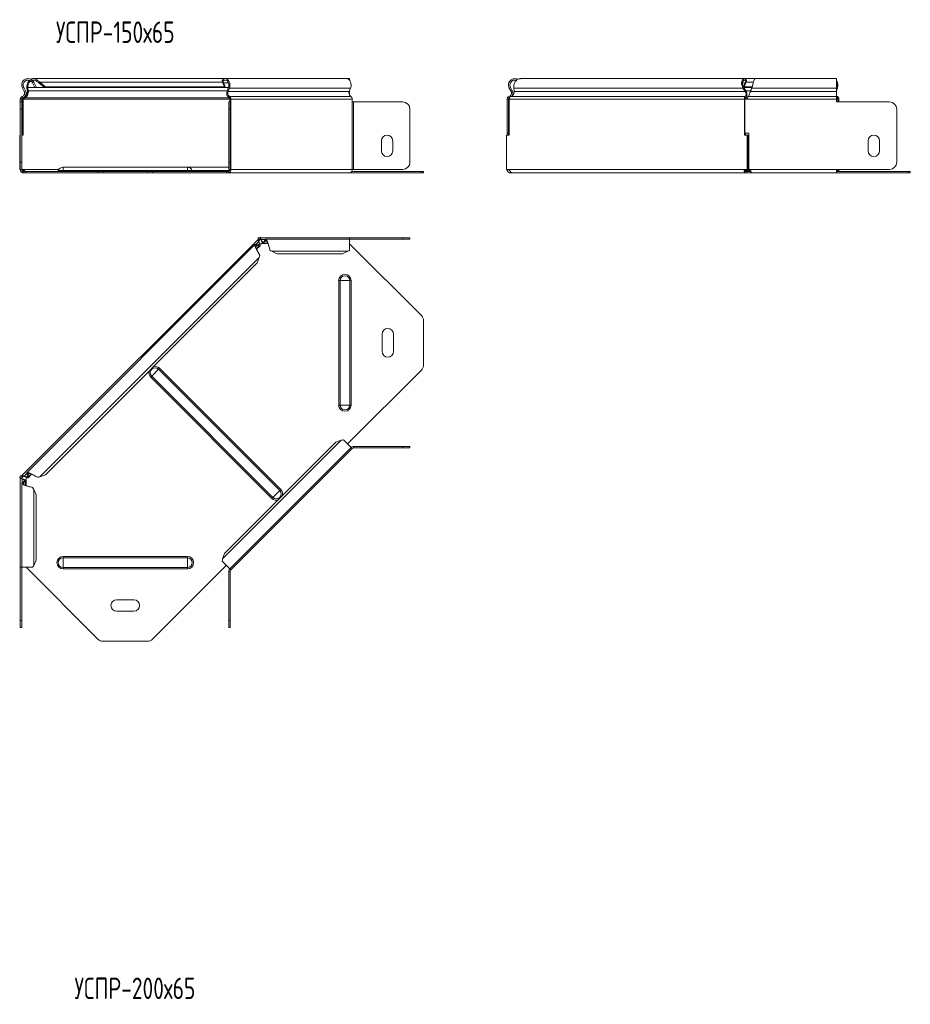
# Model space of a CAD drawing. Header units: millimetres. Extents: x -111 to 1474, y -6305 to 292.
# Tile 8 of 10: x -111 to 513, y -1317 to -629. Entities that reach past the tile are written whole.
import ezdxf

# ---------------------------------------------------------------- set-up
doc = ezdxf.new("R2010")
doc.units = ezdxf.units.MM
doc.styles.add('SLDTEXTSTYLE3', font='TXT', dxfattribs={"width": 0.7, "bigfont": 'bigfont'})

msp = doc.modelspace()

# ---------------------------------------------------------------- linework, layer by layer
at = {"color": 7, "linetype": 'Continuous', "lineweight": 15}
for p, q in [((-102.54, -671.79), (-101.85, -671.06)), ((-101.85, -672.69), (-100.97, -672.22)), ((-101.85, -672.69), (-100.11, -675.95)), ((33.11, -669.84), (-101.1, -669.84)), ((-100.97, -672.22), (-99.23, -675.48)), ((-98.73, -671.79), (-98.25, -671.06)), ((-97.33, -672.69), (-96.7, -672.22)), ((-97.33, -672.69), (-93.48, -675.95)), ((-96.7, -672.22), (-92.85, -675.48)), ((31.41, -671.79), (30.93, -671.06)), ((31.84, -672.69), (31.22, -672.22)), ((32.61, -675.48), (31.22, -672.22)), ((33.23, -675.95), (31.84, -672.69)), ((117.96, -669.84), (33.11, -669.84)), ((120.08, -669.84), (117.96, -669.84)), ((120.08, -670.98), (120.08, -669.84)), ((396.35, -669.84), (239.62, -669.84)), ((396.94, -672.69), (395.76, -675.48)), ((397.57, -672.22), (396.18, -675.48)), ((404.12, -669.84), (396.35, -669.84)), ((396.94, -672.69), (397.57, -672.22)), ((397.38, -671.79), (397.86, -671.06)), ((460.8, -669.84), (404.12, -669.84)), ((460.8, -676.45), (460.8, -669.84)), ((-108.91, -676.45), (-107.64, -678.84)), ((-108.03, -675.98), (-106.76, -678.36)), ((-105.75, -676.45), (-105.12, -675.98)), ((-105.45, -678.84), (-105.75, -676.45)), ((-105.45, -678.84), (-104.83, -678.36)), ((-104.83, -678.36), (-105.12, -675.98)), ((-99.23, -675.48), (-100.11, -675.95)), ((-92.85, -675.48), (-93.48, -675.95)), ((33.23, -675.95), (-93.48, -675.95)), ((32.61, -675.48), (-92.85, -675.48)), ((33.23, -675.95), (32.61, -675.48)), ((35.3, -675.95), (33.23, -675.95)), ((35.29, -675.98), (34.39, -678.36)), ((35.92, -676.45), (35.02, -678.84)), ((119.87, -678.84), (120.77, -676.45)), ((120.08, -678.36), (120.08, -678.27)), ((120.08, -678.36), (120.08, -681.63)), ((231.81, -676.45), (232.69, -675.98)), ((233.08, -678.84), (231.81, -676.45)), ((233.96, -678.36), (232.69, -675.98)), ((233.08, -678.84), (233.96, -678.36)), ((234.97, -676.45), (235.27, -678.84)), ((395.38, -676.45), (396.01, -675.98)), ((396.88, -678.84), (395.38, -676.45)), ((396.18, -675.48), (395.87, -675.71)), ((395.99, -675.95), (401.53, -675.95)), ((397.51, -678.36), (396.01, -675.98)), ((396.18, -675.48), (401.71, -675.48)), ((396.88, -678.84), (397.51, -678.36)), ((400.22, -679.97), (400.22, -679.98)), ((401.52, -675.98), (400.67, -678.36)), ((401.52, -676.45), (400.67, -678.84)), ((400.67, -678.84), (400.67, -678.36)), ((401.52, -676.45), (401.52, -675.98)), ((460.87, -675.98), (460.8, -676.15)), ((460.8, -676.45), (460.8, -678.84)), ((461.49, -676.45), (460.8, -678.27)), ((460.8, -682.41), (460.8, -678.84)), ((-110.44, -684.14), (-110.44, -686.14)), ((-110.44, -691.14), (-110.44, -686.14)), ((-110.44, -686.14), (-109.44, -686.14)), ((-109.44, -684.14), (-109.44, -686.14)), ((-109.44, -686.14), (-109.44, -691.14)), ((-108.29, -684.14), (-108.99, -684.14)), ((-108.99, -709.49), (-108.99, -684.14)), ((-108.29, -709.49), (-108.29, -684.14)), ((-107.51, -683.37), (-107.64, -682.73)), ((35.56, -686.14), (36.56, -686.14)), ((35.56, -691.14), (35.56, -686.14)), ((36.29, -684.14), (36.29, -686.14)), ((36.56, -686.14), (36.56, -691.14)), ((37, -686.14), (36.56, -686.14)), ((37, -684.14), (37, -686.14)), ((121.85, -686.14), (121.85, -684.14)), ((122.91, -686.14), (121.85, -686.14)), ((122.91, -686.14), (157.29, -686.14)), ((230.28, -684.14), (230.28, -707.99)), ((230.28, -684.14), (231.28, -684.14)), ((231.28, -684.14), (231.28, -707.99)), ((231.86, -683.37), (231.58, -682.41)), ((231.73, -684.14), (231.73, -709.49)), ((231.86, -683.37), (232.04, -683.29)), ((396.47, -709.49), (396.47, -684.14)), ((397.17, -684.14), (396.47, -684.14)), ((396.76, -707.99), (396.76, -684.14)), ((396.76, -684.14), (398.46, -684.14)), ((397.21, -683.37), (397.01, -682.41)), ((460.8, -684.14), (460.8, -682.41)), ((460.8, -684.14), (460.8, -686.14)), ((498.01, -686.14), (460.8, -686.14)), ((461.87, -684.14), (461.87, -686.14)), ((462.57, -684.14), (462.57, -686.14)), ((-110.44, -728.34), (-110.44, -691.14)), ((-109.44, -728.34), (-109.44, -691.14)), ((35.56, -691.14), (35.56, -728.34)), ((36.56, -691.14), (36.56, -728.34)), ((162.29, -691.14), (162.29, -728.34)), ((162.29, -691.14), (162.29, -728.34)), ((503.01, -728.34), (503.01, -691.14)), ((230.28, -707.99), (231.28, -707.99)), ((230.28, -709.49), (230.28, -707.99)), ((231.28, -709.49), (231.28, -707.99)), ((396.76, -707.99), (399.46, -707.99)), ((397.17, -709.49), (397.17, -707.99)), ((399.46, -707.99), (399.46, -733.34)), ((-110.83, -709.49), (-110.83, -733.34)), ((-110.83, -709.49), (-110.44, -709.49)), ((-109.44, -709.49), (-108.29, -709.49)), ((142.29, -720.34), (142.29, -713.34)), ((150.29, -713.34), (150.29, -720.34)), ((229.89, -733.34), (229.89, -709.49)), ((231.73, -709.49), (229.89, -709.49)), ((398.3, -709.49), (396.47, -709.49)), ((398.3, -709.49), (398.3, -733.34)), ((398.3, -709.49), (399.01, -709.49)), ((399.01, -709.49), (399.01, -733.34)), ((483.01, -720.34), (483.01, -713.34)), ((491.01, -713.34), (491.01, -720.34)), ((-110.44, -733.34), (-110.44, -728.34)), ((-109.44, -728.34), (-109.44, -733.34)), ((35.56, -733.34), (35.56, -728.34)), ((36.56, -728.34), (36.56, -733.34)), ((-110.83, -733.34), (-110.44, -733.34)), ((-109.44, -733.34), (-110.44, -733.34)), ((-109.22, -733.34), (-109.35, -733.34)), ((-106.28, -734.84), (-107.94, -734.84)), ((-106.28, -735.84), (-107.94, -735.84)), ((-106.28, -734.84), (-106.28, -735.84)), ((-56.04, -734.84), (-106.28, -734.84)), ((-56.04, -735.84), (-106.28, -735.84)), ((6.56, -731.84), (-80.44, -731.84)), ((-56.04, -734.84), (-52.5, -734.84)), ((-52.5, -735.84), (-56.04, -735.84)), ((-52.5, -734.84), (-21.38, -734.84)), ((-52.5, -735.84), (-21.38, -735.84)), ((-21.38, -734.84), (-17.84, -734.84)), ((-17.84, -735.84), (-21.38, -735.84)), ((33.82, -734.84), (-17.84, -734.84)), ((33.82, -735.84), (-17.84, -735.84)), ((35.56, -731.84), (6.56, -731.84)), ((33.82, -734.84), (33.82, -735.84)), ((35.23, -734.84), (33.82, -734.84)), ((35.23, -735.84), (33.82, -735.84)), ((35.23, -735.84), (120.08, -735.84)), ((36.56, -733.34), (35.56, -733.34)), ((36.56, -733.34), (37, -733.34)), ((170.33, -735.84), (120.08, -735.84)), ((170.33, -734.84), (121.5, -734.84)), ((121.85, -733.34), (122.91, -733.34)), ((157.29, -733.34), (122.91, -733.34)), ((170.33, -734.84), (171.79, -734.84)), ((171.79, -735.84), (170.33, -735.84)), ((171.79, -734.84), (171.79, -735.84)), ((230.67, -733.34), (229.89, -733.34)), ((230.67, -733.34), (230.79, -733.34)), ((232.78, -735.84), (232.78, -734.84)), ((234.21, -735.84), (232.78, -735.84)), ((234.21, -735.84), (397.53, -735.84)), ((397.4, -733.34), (397.53, -733.34)), ((398.3, -733.34), (397.53, -733.34)), ((397.53, -734.84), (397.53, -735.84)), ((401.17, -734.84), (397.53, -734.84)), ((401.17, -735.84), (397.53, -735.84)), ((398.3, -733.34), (399.01, -733.34)), ((399.46, -731.84), (399.01, -731.84)), ((401.17, -735.19), (401.17, -735.84)), ((401.17, -735.84), (460.8, -735.84)), ((460.8, -733.34), (498.01, -733.34)), ((460.8, -735.84), (460.8, -733.34)), ((460.95, -734.19), (460.8, -733.87)), ((511.05, -734.84), (460.8, -734.84)), ((511.05, -735.84), (460.8, -735.84)), ((511.05, -734.84), (512.51, -734.84)), ((512.51, -735.84), (511.05, -735.84)), ((512.51, -734.84), (512.51, -735.84)), ((55.74, -782.6), (-108.99, -947.33)), ((55.74, -782.6), (56.19, -782.15)), ((55.74, -782.6), (56.45, -783.3)), ((56.04, -781.15), (56.04, -782.15)), ((57.74, -781.15), (56.04, -781.15)), ((57.74, -782.15), (56.04, -782.15)), ((56.29, -783.89), (56.49, -784.08)), ((56.45, -783.3), (57.61, -782.15)), ((57.19, -781.15), (57.58, -780.76)), ((57.58, -780.76), (57.97, -781.15)), ((57.74, -781.15), (57.74, -782.15)), ((120.08, -781.15), (57.74, -781.15)), ((58.27, -782.72), (58.27, -782.44)), ((59.95, -783.95), (60.8, -782.68)), ((59.95, -784.83), (60.8, -783.56)), ((59.95, -783.95), (59.95, -784.83)), ((60.8, -782.68), (60.8, -783.56)), ((120.08, -782.15), (61.42, -782.15)), ((120.08, -782.15), (120.08, -781.15)), ((120.08, -781.15), (157.29, -781.15)), ((120.08, -789.73), (120.08, -782.15)), ((120.08, -782.15), (157.29, -782.15)), ((157.29, -781.15), (162.29, -781.15)), ((162.29, -782.15), (157.29, -782.15)), ((162.29, -781.15), (162.29, -782.15)), ((53.85, -785.9), (-105.69, -945.44)), ((54.66, -785.84), (55.29, -786.47)), ((54.66, -785.84), (56.16, -786.14)), ((55.01, -789.12), (57.41, -786.73)), ((55.29, -786.47), (56.79, -786.76)), ((55.66, -790.54), (55.65, -790.53)), ((56.16, -786.14), (56.79, -786.76)), ((59.49, -785.24), (62.87, -785.24)), ((65.65, -790.62), (69.35, -792.36)), ((115.08, -792.36), (118.78, -790.62)), ((120.08, -785.3), (170.33, -835.55)), ((55.46, -798.74), (-92.85, -947.05)), ((55.46, -798.74), (56.85, -794.89)), ((115.08, -792.36), (69.35, -792.36)), ((171.79, -870.21), (171.79, -839.09)), ((142.79, -860.65), (142.79, -848.65)), ((150.79, -848.65), (150.79, -860.65)), ((170.33, -873.75), (118.67, -925.4)), ((114.23, -922.81), (110.39, -924.19)), ((121.14, -927.88), (115.78, -922.52)), ((110.39, -924.19), (32.61, -1001.98)), ((36.29, -1012.73), (121.14, -927.88)), ((121.85, -928.59), (37, -1013.44)), ((121.85, -928.59), (121.14, -927.88)), ((122.91, -927.15), (157.29, -927.15)), ((122.91, -928.15), (157.29, -928.15)), ((157.29, -927.15), (162.29, -927.15)), ((162.29, -928.15), (157.29, -928.15)), ((162.29, -927.15), (162.29, -928.15)), ((-110.83, -949.17), (-110.44, -948.78)), ((-110.83, -949.17), (-110.44, -949.56)), ((-110.44, -947.63), (-110.44, -949.33)), ((-110.44, -947.63), (-109.44, -947.63)), ((-110.44, -949.33), (-109.44, -949.33)), ((-110.44, -949.33), (-110.44, -1011.67)), ((-109.44, -947.78), (-108.99, -947.33)), ((-109.44, -947.63), (-109.44, -949.33)), ((-109.44, -949.2), (-108.29, -948.04)), ((-109.15, -949.86), (-108.87, -949.86)), ((-108.29, -948.04), (-108.99, -947.33)), ((-107.51, -948.07), (-107.7, -947.88)), ((-105.75, -946.25), (-105.12, -946.88)), ((-105.45, -947.75), (-105.75, -946.25)), ((-105.45, -947.75), (-104.83, -948.38)), ((-104.83, -948.38), (-105.12, -946.88)), ((-104.86, -948.99), (-102.47, -946.6)), ((-101.06, -947.24), (-101.05, -947.25)), ((-96.7, -948.44), (-92.85, -947.05)), ((-109.44, -953.01), (-109.44, -1011.67)), ((-108.91, -952.39), (-107.64, -951.54)), ((-108.91, -952.39), (-108.03, -952.39)), ((-108.03, -952.39), (-106.76, -951.54)), ((-107.64, -951.54), (-106.76, -951.54)), ((-106.35, -954.46), (-106.35, -951.08)), ((-99.23, -960.94), (-100.97, -957.24)), ((-99.23, -960.94), (-99.23, -1006.67)), ((32.61, -1001.98), (31.22, -1005.82)), ((-110.44, -1011.67), (-109.44, -1011.67)), ((-110.44, -1048.88), (-110.44, -1011.67)), ((-109.44, -1011.67), (-101.85, -1011.67)), ((-109.44, -1048.88), (-109.44, -1011.67)), ((-56.04, -1061.92), (-106.28, -1011.67)), ((-100.97, -1010.37), (-99.23, -1006.67)), ((33.82, -1010.26), (-17.84, -1061.92)), ((30.93, -1007.37), (36.29, -1012.73)), ((35.56, -1014.5), (35.56, -1048.88)), ((36.08, -1012.52), (37, -1013.44)), ((36.56, -1014.5), (36.56, -1048.88)), ((-42.94, -1034.38), (-30.94, -1034.38)), ((-30.94, -1042.38), (-42.94, -1042.38)), ((-110.44, -1053.88), (-110.44, -1048.88)), ((-109.44, -1048.88), (-109.44, -1053.88)), ((35.56, -1053.88), (35.56, -1048.88)), ((36.56, -1048.88), (36.56, -1053.88)), ((-109.44, -1053.88), (-110.44, -1053.88)), ((36.56, -1053.88), (35.56, -1053.88)), ((-52.5, -1063.38), (-21.38, -1063.38))]:
    msp.add_line(p, q, dxfattribs=at)
at = {"color": 7, "linetype": 'Continuous', "lineweight": 0}
for p, q in [((31.22, -672.22), (-96.7, -672.22)), ((35.29, -672.69), (31.84, -672.69)), ((395.16, -672.69), (396.94, -672.69)), ((397.57, -672.22), (402.77, -672.22)), ((-108.91, -676.45), (-108.03, -675.98)), ((-107.64, -678.84), (-106.76, -678.36)), ((35.29, -675.98), (-105.12, -675.98)), ((34.39, -678.36), (-104.83, -678.36)), ((35.02, -678.84), (34.39, -678.36)), ((119.87, -678.84), (35.02, -678.84)), ((35.92, -676.45), (35.29, -675.98)), ((120.77, -676.45), (35.92, -676.45)), ((120.08, -678.36), (120.05, -678.36)), ((234.97, -676.45), (395.38, -676.45)), ((235.27, -678.84), (396.88, -678.84)), ((396.01, -675.98), (401.52, -675.98)), ((397.51, -678.36), (400.67, -678.36)), ((400.67, -678.84), (460.8, -678.84)), ((401.52, -676.45), (460.8, -676.45)), ((460.8, -675.98), (460.87, -675.98)), ((461.49, -676.45), (460.87, -675.98)), ((-110.44, -684.14), (-109.44, -684.14)), ((-109.15, -682.41), (-108.87, -683.37)), ((36.29, -684.14), (-108.29, -684.14)), ((35.88, -683.37), (-107.51, -683.37)), ((36.08, -682.41), (35.88, -683.37)), ((120.93, -682.41), (36.08, -682.41)), ((37, -684.14), (36.29, -684.14)), ((121.85, -684.14), (37, -684.14)), ((37, -733.34), (37, -686.14)), ((121.85, -733.34), (121.85, -686.14)), ((122.91, -733.34), (122.91, -686.14)), ((231.73, -684.14), (396.47, -684.14)), ((233.02, -682.41), (397.01, -682.41)), ((397.21, -683.37), (398.65, -683.37)), ((398.46, -684.14), (460.8, -684.14)), ((398.99, -682.41), (460.8, -682.41)), ((460.8, -683.37), (461.46, -683.37)), ((460.8, -684.14), (461.87, -684.14)), ((461.66, -682.41), (461.46, -683.37)), ((462.57, -684.14), (461.87, -684.14)), ((-109.44, -691.14), (-110.44, -691.14)), ((36.56, -691.14), (35.56, -691.14)), ((-110.44, -728.34), (-109.44, -728.34)), ((35.56, -728.34), (36.56, -728.34)), ((-83.41, -733.34), (-109.22, -733.34)), ((-107.94, -735.84), (-107.94, -734.84)), ((-80.44, -734.19), (-83.87, -734.19)), ((-80.44, -734.19), (-80.44, -731.84)), ((-80.44, -734.84), (-80.44, -734.19)), ((-80.44, -734.19), (6.56, -734.19)), ((-56.04, -735.84), (-56.04, -734.84)), ((-52.5, -734.84), (-52.5, -735.84)), ((-21.38, -735.84), (-21.38, -734.84)), ((-17.84, -734.84), (-17.84, -735.84)), ((6.56, -734.19), (6.56, -731.84)), ((6.56, -734.84), (6.56, -734.19)), ((6.56, -734.19), (9.99, -734.19)), ((9.99, -734.19), (36.1, -734.19)), ((35.23, -735.84), (35.23, -734.84)), ((121.85, -733.34), (37, -733.34)), ((170.33, -735.84), (170.33, -734.84)), ((230.79, -733.34), (397.4, -733.34)), ((396.86, -734.19), (400.6, -734.19)), ((399.46, -733.34), (460.8, -733.34)), ((460.95, -734.19), (460.8, -734.19)), ((511.05, -735.84), (511.05, -734.84)), ((56.29, -783.89), (54.35, -785.83)), ((61.02, -782.44), (58.27, -782.44)), ((62.7, -784.83), (59.95, -784.83)), ((62.01, -783.56), (60.8, -783.56)), ((157.29, -782.15), (157.29, -781.15)), ((55.29, -786.47), (54.43, -787.32)), ((56.79, -786.76), (54.84, -788.71)), ((118.78, -790.62), (65.65, -790.62)), ((56.85, -794.89), (-96.7, -948.44)), ((113.36, -811.15), (112.43, -811.15)), ((112.43, -811.15), (112.43, -898.15)), ((120.23, -811.15), (113.36, -811.15)), ((113.36, -811.15), (113.36, -898.15)), ((120.23, -811.15), (120.23, -898.15)), ((121.16, -811.15), (120.23, -811.15)), ((121.16, -811.15), (121.16, -898.15)), ((-18.45, -878), (-13.59, -873.14)), ((-13.59, -873.14), (-12.93, -872.48)), ((-13.59, -873.14), (71.25, -957.98)), ((-12.93, -872.48), (71.91, -957.32)), ((-19.11, -878.66), (-18.45, -878)), ((-19.11, -878.66), (65.73, -963.5)), ((-18.45, -878), (66.39, -962.84)), ((113.36, -898.15), (112.43, -898.15)), ((120.23, -898.15), (113.36, -898.15)), ((121.16, -898.15), (120.23, -898.15)), ((114.23, -922.81), (31.22, -1005.82)), ((122.91, -928.15), (122.91, -927.15)), ((157.29, -928.15), (157.29, -927.15)), ((-109.15, -949.86), (-109.15, -952.6)), ((-105.76, -945.93), (-107.7, -947.88)), ((-104.27, -946.02), (-105.12, -946.88)), ((-102.88, -946.43), (-104.83, -948.38)), ((-108.03, -952.39), (-108.03, -953.59)), ((-106.76, -951.54), (-106.76, -954.29)), ((-100.97, -957.24), (-100.97, -1010.37)), ((71.25, -957.98), (71.91, -957.32)), ((65.73, -963.5), (66.39, -962.84)), ((66.39, -962.84), (71.25, -957.98)), ((-80.44, -1004.95), (-80.44, -1004.02)), ((-80.44, -1004.02), (6.56, -1004.02)), ((-80.44, -1011.82), (-80.44, -1004.95)), ((-80.44, -1004.95), (6.56, -1004.95)), ((6.56, -1004.95), (6.56, -1004.02)), ((6.56, -1011.82), (6.56, -1004.95)), ((-80.44, -1011.82), (6.56, -1011.82)), ((-80.44, -1012.75), (-80.44, -1011.82)), ((6.56, -1012.75), (6.56, -1011.82)), ((-80.44, -1012.75), (6.56, -1012.75)), ((36.56, -1014.5), (35.56, -1014.5)), ((-110.44, -1048.88), (-109.44, -1048.88)), ((35.56, -1048.88), (36.56, -1048.88))]:
    msp.add_line(p, q, dxfattribs=at)
at = {"color": 7, "linetype": 'Continuous', "lineweight": 15, "flags": 128}
for points in [[(30.93, -671.06), (31.58, -670.39), (32.34, -669.97), (33.15, -669.84), (33.95, -670), (34.7, -670.44), (35.35, -671.14), (35.85, -672.04), (36.17, -673.1), (36.29, -674.24), (36.2, -675.38), (35.92, -676.45)], [(31.41, -671.79), (32.05, -671.17), (32.79, -670.86), (33.56, -670.89), (34.29, -671.26), (34.9, -671.92), (35.34, -672.82), (35.56, -673.86), (35.55, -674.95), (35.29, -675.98)], [(120.77, -676.45), (121.06, -675.38), (121.14, -674.24), (121.02, -673.1), (120.7, -672.04), (120.2, -671.14), (119.55, -670.44), (118.81, -670), (118, -669.84), (117.96, -669.84)], [(460.8, -682.95), (460.95, -683.07), (461.46, -683.37)]]:
    msp.add_lwpolyline(points, dxfattribs=at)
at = {"color": 7, "linetype": 'Continuous', "lineweight": 15}
for centre, radius, start, end in [((-104.94, -674.34), 4.5, 46.69362, 208.07249), ((-104.94, -674.34), 3.5, 46.69362, 208.07249), ((456.16, -674.34), 5.73, 338.38686, 35.91144), ((456.43, -674.34), 4.74, 339.67451, 22.3977), ((-109.85, -680.01), 2.5, 286.28633, 28.07249), ((-109.85, -680.01), 3.5, 286.28633, 28.07249), ((38.04, -680), 4, 155.80956, 237.33007), ((37.62, -680.01), 2.86, 155.80956, 237.33007), ((122.48, -680.01), 2.86, 155.80956, 237.33007), ((462.44, -680.71), 1.88, 209.50183, 245.41474), ((-108.64, -684.14), 1.8, 106.28633, 180), ((-108.64, -684.14), 0.8, 106.28633, 180), ((35.48, -684.08), 0.811, 355.50711, 60.34706), ((35.18, -684), 1.82, 355.50711, 60.34706), ((120.03, -684), 1.82, 355.50711, 60.34706), ((157.29, -691.14), 5, 0, 90), ((157.29, -691.14), 5, 0, 90), ((461.06, -684.08), 0.811, 355.50711, 60.34706), ((460.75, -684), 1.82, 355.50711, 60.34706), ((498.01, -691.14), 5, 0, 90), ((146.29, -713.34), 4, 0, 180), ((487.01, -713.34), 4, 0, 180), ((146.29, -720.34), 4, 180, 0), ((487.01, -720.34), 4, 180, 0), ((157.29, -728.34), 5, 270, 0), ((157.29, -728.34), 5, 270, 0), ((498.01, -728.34), 5, 270, 360), ((-107.94, -733.34), 2.5, 180, 270), ((-107.94, -733.34), 1.5, 180, 270), ((-84.81, -733.84), 1, 270, 338.97733), ((-80.44, -735.51), 3.68, 90, 158.97733), ((6.56, -735.51), 3.68, 21.02267, 90), ((10.93, -733.84), 1, 201.02267, 270), ((34.79, -733.65), 2.23, 281.42175, 8.04947), ((34.96, -733.52), 1.34, 281.42175, 8.04947), ((119.64, -733.65), 2.23, 281.42175, 8.04947), ((461.88, -733.84), 1, 201.02267, 270), ((460.23, -733.42), 1.64, 311.24132, 3.02876), ((459.38, -733.38), 3.19, 332.75408, 0.72057), ((58.06, -782.91), 2.5, 245.97958, 298.0633), ((166.79, -839.09), 5, 0, 45), ((146.79, -848.65), 4, 0, 180), ((146.79, -860.65), 4, 180, 0), ((166.79, -870.21), 5, 315, 0), ((122.91, -929.65), 2.5, 90, 135), ((122.91, -929.65), 1.5, 90, 135), ((-108.68, -949.65), 2.5, 331.64892, 23.30903), ((38.06, -1014.5), 2.5, 135, 180), ((38.06, -1014.5), 1.5, 135, 180), ((-42.94, -1038.38), 4, 90, 270), ((-30.94, -1038.38), 4, 270, 90), ((-52.5, -1058.38), 5, 225, 270), ((-21.38, -1058.38), 5, 270, 315)]:
    msp.add_arc(centre, radius, start, end, dxfattribs=at)
at = {"color": 7, "linetype": 'Continuous', "lineweight": 0}
for centre, radius, start, end in [((116.79, -811.15), 4.37, 0, 180), ((116.79, -811.15), 3.43, 0, 180), ((-16.02, -875.57), 4.37, 164.8949, 225), ((-16.02, -875.57), 3.43, 45, 225), ((-16.02, -875.57), 4.37, 45, 105.1051), ((116.79, -898.15), 4.37, 180, 0), ((116.79, -898.15), 3.43, 180, 0), ((68.82, -960.41), 4.37, 344.8949, 45), ((68.82, -960.41), 4.37, 225, 285.1051), ((68.82, -960.41), 3.43, 225, 45), ((-80.44, -1008.38), 4.37, 90, 270), ((-80.44, -1008.38), 3.43, 90, 270), ((6.56, -1008.38), 4.37, 270, 90), ((6.56, -1008.38), 3.43, 270, 90)]:
    msp.add_arc(centre, radius, start, end, dxfattribs=at)
at = {"color": 7, "linetype": 'Continuous', "lineweight": 15}
for points, knots in [([(-105.75, -676.45), (-105.79, -675.96), (-105.86, -674.98), (-105.48, -673.36), (-104.82, -671.96), (-104.15, -671.31), (-103.86, -671.03)], [0, 0, 0, 0, 0.2651772, 0.5303543, 0.7955315, 1, 1, 1, 1]), ([(-105.12, -675.98), (-105.13, -675.6), (-105.14, -674.84), (-104.78, -673.57), (-104.12, -672.44), (-103.5, -671.71), (-103.09, -671.5), (-103.04, -671.48)], [0, 0, 0, 0, 0.24175, 0.483499, 0.725249, 0.966999, 1, 1, 1, 1]), ([(-102.95, -670.39), (-102.74, -670.26), (-102.1, -669.86), (-100.89, -669.77), (-99.46, -670.09), (-98.65, -670.74), (-98.25, -671.06)], [0, 0, 0, 0, 0.139513, 0.426342, 0.713171, 1, 1, 1, 1]), ([(-101.85, -670.96), (-101.54, -670.9), (-100.85, -670.76), (-99.74, -671.04), (-99.07, -671.54), (-98.73, -671.79)], [0, 0, 0, 0, 0.281098, 0.640549, 1, 1, 1, 1]), ([(231.81, -676.45), (231.61, -675.96), (231.21, -674.98), (231.3, -673.36), (231.9, -671.87), (232.99, -670.69), (234.43, -669.94), (236, -669.77), (237.21, -669.95), (237.72, -670.31), (237.81, -670.37)], [0, 0, 0, 0, 0.1389086, 0.2778173, 0.4167259, 0.5556345, 0.6945431, 0.8334518, 0.9723604, 1, 1, 1, 1]), ([(232.69, -675.98), (232.54, -675.6), (232.22, -674.84), (232.29, -673.57), (232.76, -672.42), (233.61, -671.49), (234.72, -670.93), (235.87, -670.75), (236.55, -670.96), (236.84, -671.04)], [0, 0, 0, 0, 0.148387, 0.296774, 0.445161, 0.593548, 0.741935, 0.890322, 1, 1, 1, 1]), ([(239.62, -669.87), (239.21, -669.89), (238.33, -669.95), (237.07, -670.69), (235.98, -671.87), (235.24, -673.36), (234.86, -674.98), (234.94, -675.96), (234.97, -676.45)], [0, 0, 0, 0, 0.145898, 0.316718, 0.487539, 0.658359, 0.82918, 1, 1, 1, 1]), ([(395.38, -676.45), (395.1, -675.99), (394.88, -675.48), (394.57, -674.43), (394.48, -673.89), (394.43, -672.86), (394.47, -672.37), (394.66, -671.48), (394.81, -671.08), (395.2, -670.44), (395.43, -670.19), (395.93, -669.88), (396.2, -669.81), (396.74, -669.87), (397.01, -669.99), (397.48, -670.4), (397.7, -670.7), (397.86, -671.06)], [0, 0, 0, 0, 0.125, 0.125, 0.25, 0.25, 0.375, 0.375, 0.5, 0.5, 0.625, 0.625, 0.75, 0.75, 0.875, 0.875, 1, 1, 1, 1]), ([(396.01, -675.98), (395.77, -675.62), (395.57, -675.22), (395.28, -674.41), (395.19, -673.99), (395.1, -673.19), (395.11, -672.8), (395.21, -672.11), (395.31, -671.8), (395.56, -671.3), (395.72, -671.11), (396.06, -670.87), (396.25, -670.82), (396.62, -670.86), (396.8, -670.96), (397.13, -671.28), (397.27, -671.51), (397.38, -671.79)], [0, 0, 0, 0, 0.125, 0.125, 0.25, 0.25, 0.375, 0.375, 0.5, 0.5, 0.625, 0.625, 0.75, 0.75, 0.875, 0.875, 1, 1, 1, 1]), ([(404.12, -669.87), (404, -669.89), (403.72, -669.95), (403.3, -670.69), (402.86, -671.87), (402.41, -673.36), (401.97, -674.98), (401.67, -675.96), (401.52, -676.45)], [0, 0, 0, 0, 0.145898, 0.316718, 0.487539, 0.658359, 0.82918, 1, 1, 1, 1]), ([(402.23, -674.08), (402.15, -674.33), (401.91, -674.99), (401.67, -675.6), (401.52, -675.98)], [0, 0, 0, 0, 0.375249, 1, 1, 1, 1]), ([(-107.51, -683.37), (-107.05, -683.23), (-106.63, -682.97), (-105.88, -682.28), (-105.57, -681.85), (-105.08, -680.89), (-104.92, -680.37), (-104.75, -679.33), (-104.75, -678.82), (-104.83, -678.36)], [0, 0, 0, 0, 0.25, 0.25, 0.5, 0.5, 0.75, 0.75, 1, 1, 1, 1]), ([(-107.21, -682.2), (-107.2, -682.2), (-107.03, -682.13), (-106.72, -681.88), (-106.3, -681.48), (-105.96, -680.99), (-105.7, -680.45), (-105.53, -679.9), (-105.44, -679.34), (-105.45, -679), (-105.45, -678.84)], [0, 0, 0, 0, 0.004647, 0.146841, 0.289034, 0.431227, 0.57342, 0.715614, 0.857807, 1, 1, 1, 1]), ([(231.58, -682.41), (231.93, -682.31), (232.26, -682.12), (232.81, -681.63), (233.04, -681.32), (233.32, -680.64), (233.39, -680.27), (233.35, -679.53), (233.25, -679.16), (233.08, -678.84)], [0, 0, 0, 0, 0.25, 0.25, 0.5, 0.5, 0.75, 0.75, 1, 1, 1, 1]), ([(235.27, -678.84), (235.29, -679.16), (235.27, -679.53), (235.09, -680.27), (234.95, -680.64), (234.55, -681.32), (234.29, -681.63), (233.7, -682.12), (233.37, -682.31), (233.02, -682.41)], [0, 0, 0, 0, 0.25, 0.25, 0.5, 0.5, 0.75, 0.75, 1, 1, 1, 1]), ([(233.68, -682.1), (233.69, -682.08), (233.88, -681.87), (234.12, -681.37), (234.35, -680.63), (234.4, -679.85), (234.28, -679.07), (234.07, -678.6), (233.96, -678.36)], [0, 0, 0, 0, 0.016637, 0.213309, 0.409982, 0.606655, 0.803327, 1, 1, 1, 1]), ([(397.01, -682.41), (397.16, -682.31), (397.3, -682.12), (397.49, -681.63), (397.55, -681.32), (397.55, -680.64), (397.5, -680.27), (397.28, -679.53), (397.11, -679.16), (396.88, -678.84)], [0, 0, 0, 0, 0.25, 0.25, 0.5, 0.5, 0.75, 0.75, 1, 1, 1, 1]), ([(397.21, -683.37), (397.46, -683.23), (397.69, -682.97), (398.04, -682.28), (398.16, -681.85), (398.24, -680.89), (398.21, -680.37), (397.98, -679.33), (397.78, -678.82), (397.51, -678.36)], [0, 0, 0, 0, 0.25, 0.25, 0.5, 0.5, 0.75, 0.75, 1, 1, 1, 1]), ([(400.67, -678.84), (400.53, -679.16), (400.39, -679.53), (400.11, -680.27), (399.97, -680.64), (399.69, -681.32), (399.55, -681.63), (399.27, -682.12), (399.13, -682.31), (398.99, -682.41)], [0, 0, 0, 0, 0.25, 0.25, 0.5, 0.5, 0.75, 0.75, 1, 1, 1, 1]), ([(400.67, -678.36), (400.6, -678.6), (400.46, -679.07), (400.31, -679.63), (400.23, -679.93), (400.22, -679.97)], [0, 0, 0, 0, 0.464962, 0.929923, 1, 1, 1, 1]), ([(-108.99, -684.14), (-108.95, -683.94), (-108.89, -683.63), (-108.73, -683.36), (-108.67, -683.27)], [0, 0, 0, 0, 0.6265667, 1, 1, 1, 1]), ([(-108.29, -684.14), (-108.22, -683.97), (-108.12, -683.8), (-107.85, -683.52), (-107.68, -683.42), (-107.51, -683.37)], [0, 0, 0, 0, 0.5, 0.5, 1, 1, 1, 1]), ([(230.28, -684.14), (230.28, -683.75), (230.41, -683.37), (230.87, -682.75), (231.21, -682.52), (231.58, -682.41)], [0, 0, 0, 0, 0.5, 0.5, 1, 1, 1, 1]), ([(231.28, -684.14), (231.28, -683.97), (231.34, -683.8), (231.54, -683.52), (231.69, -683.42), (231.86, -683.37)], [0, 0, 0, 0, 0.5, 0.5, 1, 1, 1, 1]), ([(233.02, -682.41), (232.69, -682.52), (232.4, -682.75), (231.94, -683.37), (231.79, -683.75), (231.73, -684.14)], [0, 0, 0, 0, 0.5, 0.5, 1, 1, 1, 1]), ([(396.47, -684.14), (396.4, -683.75), (396.43, -683.37), (396.64, -682.75), (396.81, -682.52), (397.01, -682.41)], [0, 0, 0, 0, 0.5, 0.5, 1, 1, 1, 1]), ([(397.17, -684.14), (397.11, -683.97), (397.09, -683.8), (397.11, -683.52), (397.15, -683.42), (397.21, -683.37)], [0, 0, 0, 0, 0.5, 0.5, 1, 1, 1, 1]), ([(398.99, -682.41), (398.9, -682.52), (398.82, -682.75), (398.64, -683.37), (398.55, -683.75), (398.46, -684.14)], [0, 0, 0, 0, 0.5, 0.5, 1, 1, 1, 1]), ([(-108.12, -734.8), (-108.16, -734.76), (-108.35, -734.55), (-108.67, -734.17), (-109.04, -733.76), (-109.29, -733.61), (-109.4, -733.54)], [0, 0, 0, 0, 0.087516, 0.429718, 0.747302, 1, 1, 1, 1]), ([(-106.52, -734.84), (-106.6, -734.84), (-106.7, -734.81), (-106.89, -734.73), (-106.98, -734.67), (-107.17, -734.54), (-107.26, -734.46), (-107.4, -734.34), (-107.45, -734.3), (-107.52, -734.24), (-107.55, -734.22), (-107.58, -734.19), (-107.59, -734.18), (-107.61, -734.16), (-107.62, -734.16), (-107.63, -734.15), (-107.63, -734.15), (-107.63, -734.14), (-107.64, -734.14), (-107.64, -734.14), (-107.64, -734.14), (-107.77, -734.03), (-107.89, -733.93), (-108.13, -733.74), (-108.25, -733.66), (-108.5, -733.52), (-108.64, -733.47), (-108.92, -733.38), (-109.07, -733.35), (-109.22, -733.34)], [0, 0, 0, 0, 0.125, 0.125, 0.25, 0.25, 0.375, 0.375, 0.4375, 0.4375, 0.46875, 0.46875, 0.484375, 0.484375, 0.492188, 0.492188, 0.496094, 0.496094, 0.498047, 0.498047, 0.5, 0.5, 0.625, 0.625, 0.75, 0.75, 0.875, 0.875, 1, 1, 1, 1]), ([(232.78, -735.84), (232.73, -735.83), (232.63, -735.83), (232.47, -735.82), (232.32, -735.79), (232.18, -735.76), (232.04, -735.72), (231.9, -735.68), (231.78, -735.63), (231.65, -735.57), (231.53, -735.5), (231.42, -735.43), (231.31, -735.36), (231.21, -735.29), (231.12, -735.21), (231.03, -735.12), (230.95, -735.04), (230.87, -734.95), (230.8, -734.86), (230.74, -734.78), (230.68, -734.69), (230.59, -734.54), (230.48, -734.32), (230.38, -734.06), (230.32, -733.8), (230.29, -733.55), (230.28, -733.41), (230.28, -733.34)], [0, 0, 0, 0, 0.033981, 0.067279, 0.099911, 0.131895, 0.163247, 0.193987, 0.224136, 0.253715, 0.282748, 0.311258, 0.339272, 0.366816, 0.393919, 0.42061, 0.446921, 0.472884, 0.498534, 0.523906, 0.549035, 0.57396, 0.649348, 0.728209, 0.812109, 0.902356, 1, 1, 1, 1]), ([(230.79, -733.34), (230.85, -733.35), (230.97, -733.39), (231.14, -733.45), (231.29, -733.52), (231.43, -733.59), (231.55, -733.67), (231.67, -733.77), (231.79, -733.89), (231.92, -734.02), (232.05, -734.17), (232.19, -734.34), (232.34, -734.51), (232.49, -734.69), (232.67, -734.88), (232.85, -735.07), (233.04, -735.25), (233.23, -735.41), (233.43, -735.56), (233.62, -735.67), (233.82, -735.76), (234.02, -735.82), (234.14, -735.83), (234.21, -735.84)], [0, 0, 0, 0, 0.05242, 0.100207, 0.143478, 0.182388, 0.217152, 0.24807, 0.287377, 0.327382, 0.368365, 0.410587, 0.454285, 0.499675, 0.551728, 0.603934, 0.656626, 0.710131, 0.764758, 0.820799, 0.878525, 0.938184, 1, 1, 1, 1]), ([(397.53, -735.84), (397.48, -735.83), (397.4, -735.83), (397.28, -735.82), (397.16, -735.79), (397.05, -735.76), (396.95, -735.72), (396.85, -735.67), (396.77, -735.61), (396.68, -735.55), (396.61, -735.49), (396.54, -735.42), (396.48, -735.34), (396.43, -735.26), (396.38, -735.18), (396.35, -735.1), (396.32, -735.02), (396.29, -734.93), (396.27, -734.85), (396.26, -734.76), (396.26, -734.6), (396.28, -734.38), (396.37, -734.11), (396.51, -733.86), (396.69, -733.66), (396.9, -733.51), (397.14, -733.39), (397.32, -733.35), (397.4, -733.34)], [0, 0, 0, 0, 0.031761, 0.062811, 0.093165, 0.122839, 0.151849, 0.180215, 0.207955, 0.235091, 0.261646, 0.287644, 0.313109, 0.338069, 0.362553, 0.386592, 0.410217, 0.433463, 0.456366, 0.478963, 0.501292, 0.577722, 0.650088, 0.719682, 0.78795, 0.856429, 0.926641, 1, 1, 1, 1]), ([(397.53, -734.84), (397.39, -734.84), (397.28, -734.81), (397.09, -734.73), (397.01, -734.67), (396.9, -734.54), (396.86, -734.46), (396.84, -734.34), (396.84, -734.3), (396.84, -734.24), (396.84, -734.22), (396.85, -734.19), (396.85, -734.18), (396.85, -734.16), (396.85, -734.16), (396.85, -734.15), (396.86, -734.15), (396.86, -734.14), (396.86, -734.14), (396.86, -734.14), (396.86, -734.14), (396.89, -734.03), (396.94, -733.93), (397.09, -733.74), (397.19, -733.66), (397.41, -733.52), (397.53, -733.47), (397.8, -733.38), (397.95, -733.35), (398.11, -733.34)], [0, 0, 0, 0, 0.125, 0.125, 0.25, 0.25, 0.375, 0.375, 0.4375, 0.4375, 0.46875, 0.46875, 0.484375, 0.484375, 0.492188, 0.492188, 0.496094, 0.496094, 0.498047, 0.498047, 0.5, 0.5, 0.625, 0.625, 0.75, 0.75, 0.875, 0.875, 1, 1, 1, 1]), ([(399.46, -733.34), (399.55, -733.38), (399.7, -733.47), (399.92, -733.6), (400.11, -733.73), (400.28, -733.85), (400.41, -733.97), (400.55, -734.11), (400.68, -734.28), (400.82, -734.47), (400.94, -734.68), (401.05, -734.89), (401.13, -735.08), (401.19, -735.23), (401.22, -735.36), (401.24, -735.49), (401.25, -735.6), (401.25, -735.7), (401.24, -735.77), (401.21, -735.82), (401.18, -735.83), (401.17, -735.84)], [0, 0, 0, 0, 0.060173, 0.114986, 0.164538, 0.208964, 0.248449, 0.283261, 0.336881, 0.392192, 0.449631, 0.509592, 0.572418, 0.61539, 0.660985, 0.709428, 0.760908, 0.815585, 0.873589, 0.93503, 1, 1, 1, 1]), ([(56.29, -783.89), (56.09, -783.56), (55.91, -783.26), (55.71, -782.81), (55.68, -782.66), (55.74, -782.6)], [0, 0, 0, 0, 0.5, 0.5, 1, 1, 1, 1]), ([(56.16, -786.14), (56.38, -786.16), (56.55, -786.13), (56.78, -785.96), (56.83, -785.81), (56.82, -785.41), (56.77, -785.16), (56.57, -784.57), (56.44, -784.24), (56.29, -783.89)], [0, 0, 0, 0, 0.25, 0.25, 0.5, 0.5, 0.75, 0.75, 1, 1, 1, 1]), ([(56.49, -784.08), (56.43, -783.91), (56.39, -783.74), (56.37, -783.47), (56.39, -783.37), (56.45, -783.3)], [0, 0, 0, 0, 0.5, 0.5, 1, 1, 1, 1]), ([(57.39, -782.36), (57.09, -782.65), (56.71, -783.02), (56.44, -783.38), (56.38, -783.46)], [0, 0, 0, 0, 0.782551, 1, 1, 1, 1]), ([(56.79, -786.76), (57.06, -786.84), (57.26, -786.84), (57.49, -786.67), (57.52, -786.51), (57.44, -786.02), (57.32, -785.71), (56.97, -784.96), (56.74, -784.53), (56.49, -784.08)], [0, 0, 0, 0, 0.25, 0.25, 0.5, 0.5, 0.75, 0.75, 1, 1, 1, 1]), ([(57.74, -781.15), (57.83, -781.15), (57.92, -781.28), (58.09, -781.74), (58.18, -782.07), (58.27, -782.44)], [0, 0, 0, 0, 0.5, 0.5, 1, 1, 1, 1]), ([(57.74, -782.15), (57.83, -782.15), (57.92, -782.2), (58.09, -782.41), (58.18, -782.56), (58.27, -782.72)], [0, 0, 0, 0, 0.5, 0.5, 1, 1, 1, 1]), ([(58.27, -782.44), (58.41, -782.8), (58.55, -783.13), (58.83, -783.68), (58.97, -783.9), (59.25, -784.19), (59.39, -784.26), (59.67, -784.22), (59.81, -784.12), (59.95, -783.95)], [0, 0, 0, 0, 0.25, 0.25, 0.5, 0.5, 0.75, 0.75, 1, 1, 1, 1]), ([(58.27, -782.72), (58.41, -783.22), (58.55, -783.68), (58.83, -784.46), (58.97, -784.77), (59.25, -785.17), (59.39, -785.26), (59.67, -785.21), (59.81, -785.07), (59.95, -784.83)], [0, 0, 0, 0, 0.25, 0.25, 0.5, 0.5, 0.75, 0.75, 1, 1, 1, 1]), ([(60.8, -782.68), (60.95, -782.43), (61.1, -782.26), (61.39, -782.12), (61.54, -782.14), (61.84, -782.36), (61.99, -782.57), (62.28, -783.13), (62.43, -783.5), (62.73, -784.33), (62.87, -784.81), (63.17, -785.82), (63.32, -786.35), (63.61, -787.41), (63.76, -787.93), (64.06, -788.9), (64.21, -789.35), (64.35, -789.73)], [0, 0, 0, 0, 0.125, 0.125, 0.25, 0.25, 0.375, 0.375, 0.5, 0.5, 0.625, 0.625, 0.75, 0.75, 0.875, 0.875, 1, 1, 1, 1]), ([(60.8, -783.56), (60.95, -783.4), (61.25, -783.09), (61.69, -783.16), (62.13, -783.63), (62.58, -784.48), (63.01, -785.55), (63.29, -786.33), (63.42, -786.7)], [0, 0, 0, 0, 0.169695, 0.339389, 0.509084, 0.678779, 0.848473, 1, 1, 1, 1]), ([(57.14, -793.34), (56.97, -792.97), (56.76, -792.54), (56.28, -791.65), (56.02, -791.17), (55.48, -790.22), (55.21, -789.74), (54.71, -788.82), (54.47, -788.37), (54.09, -787.57), (53.94, -787.21), (53.75, -786.6), (53.71, -786.35), (53.76, -785.98), (53.85, -785.86), (54.16, -785.76), (54.38, -785.77), (54.66, -785.84)], [0, 0, 0, 0, 0.125, 0.125, 0.25, 0.25, 0.375, 0.375, 0.5, 0.5, 0.625, 0.625, 0.75, 0.75, 0.875, 0.875, 1, 1, 1, 1]), ([(55.66, -790.54), (55.49, -790.18), (55.14, -789.43), (54.68, -788.37), (54.39, -787.46), (54.38, -786.81), (54.64, -786.45), (55.07, -786.46), (55.29, -786.47)], [0, 0, 0, 0, 0.151913, 0.321531, 0.491148, 0.660765, 0.830383, 1, 1, 1, 1]), ([(-109.15, -949.86), (-109.52, -949.77), (-109.85, -949.68), (-110.31, -949.51), (-110.44, -949.42), (-110.44, -949.33)], [0, 0, 0, 0, 0.5, 0.5, 1, 1, 1, 1]), ([(-108.87, -949.86), (-109.03, -949.77), (-109.18, -949.68), (-109.38, -949.51), (-109.44, -949.42), (-109.44, -949.33)], [0, 0, 0, 0, 0.5, 0.5, 1, 1, 1, 1]), ([(-108.13, -947.97), (-108.21, -948.04), (-108.58, -948.3), (-108.94, -948.68), (-109.22, -948.98)], [0, 0, 0, 0, 0.229365, 1, 1, 1, 1]), ([(-107.64, -951.54), (-107.47, -951.4), (-107.37, -951.26), (-107.33, -950.98), (-107.4, -950.84), (-107.69, -950.56), (-107.91, -950.42), (-108.46, -950.14), (-108.79, -950), (-109.15, -949.86)], [0, 0, 0, 0, 0.25, 0.25, 0.5, 0.5, 0.75, 0.75, 1, 1, 1, 1]), ([(-108.99, -947.33), (-108.93, -947.27), (-108.78, -947.3), (-108.33, -947.5), (-108.03, -947.68), (-107.7, -947.88)], [0, 0, 0, 0, 0.5, 0.5, 1, 1, 1, 1]), ([(-106.76, -951.54), (-106.52, -951.4), (-106.37, -951.26), (-106.33, -950.98), (-106.42, -950.84), (-106.82, -950.56), (-107.13, -950.42), (-107.9, -950.14), (-108.37, -950), (-108.87, -949.86)], [0, 0, 0, 0, 0.25, 0.25, 0.5, 0.5, 0.75, 0.75, 1, 1, 1, 1]), ([(-108.29, -948.04), (-108.22, -947.98), (-108.12, -947.96), (-107.85, -947.98), (-107.68, -948.02), (-107.51, -948.07)], [0, 0, 0, 0, 0.5, 0.5, 1, 1, 1, 1]), ([(-107.7, -947.88), (-107.35, -948.03), (-107.02, -948.16), (-106.43, -948.36), (-106.18, -948.41), (-105.78, -948.42), (-105.63, -948.37), (-105.46, -948.14), (-105.43, -947.97), (-105.45, -947.75)], [0, 0, 0, 0, 0.25, 0.25, 0.5, 0.5, 0.75, 0.75, 1, 1, 1, 1]), ([(-107.51, -948.07), (-107.05, -948.33), (-106.63, -948.56), (-105.88, -948.9), (-105.57, -949.02), (-105.08, -949.11), (-104.92, -949.08), (-104.75, -948.85), (-104.75, -948.65), (-104.83, -948.38)], [0, 0, 0, 0, 0.25, 0.25, 0.5, 0.5, 0.75, 0.75, 1, 1, 1, 1]), ([(-105.75, -946.25), (-105.82, -945.97), (-105.83, -945.75), (-105.72, -945.44), (-105.61, -945.35), (-105.24, -945.3), (-104.99, -945.34), (-104.38, -945.53), (-104.02, -945.68), (-103.21, -946.06), (-102.77, -946.3), (-101.85, -946.8), (-101.37, -947.07), (-100.41, -947.61), (-99.94, -947.87), (-99.04, -948.35), (-98.62, -948.56), (-98.25, -948.73)], [0, 0, 0, 0, 0.125, 0.125, 0.25, 0.25, 0.375, 0.375, 0.5, 0.5, 0.625, 0.625, 0.75, 0.75, 0.875, 0.875, 1, 1, 1, 1]), ([(-105.12, -946.88), (-105.13, -946.66), (-105.14, -946.23), (-104.78, -945.97), (-104.13, -945.98), (-103.22, -946.27), (-102.16, -946.72), (-101.41, -947.08), (-101.05, -947.25)], [0, 0, 0, 0, 0.169617, 0.339235, 0.508852, 0.678469, 0.848087, 1, 1, 1, 1]), ([(-101.85, -955.94), (-102.24, -955.79), (-102.69, -955.65), (-103.66, -955.35), (-104.18, -955.2), (-105.24, -954.91), (-105.77, -954.76), (-106.78, -954.46), (-107.25, -954.31), (-108.09, -954.02), (-108.46, -953.87), (-109.02, -953.57), (-109.23, -953.43), (-109.45, -953.13), (-109.47, -952.98), (-109.33, -952.69), (-109.16, -952.54), (-108.91, -952.39)], [0, 0, 0, 0, 0.125, 0.125, 0.25, 0.25, 0.375, 0.375, 0.5, 0.5, 0.625, 0.625, 0.75, 0.75, 0.875, 0.875, 1, 1, 1, 1]), ([(-104.89, -955.01), (-105.26, -954.88), (-106.04, -954.59), (-107.11, -954.17), (-107.96, -953.72), (-108.43, -953.28), (-108.5, -952.83), (-108.19, -952.54), (-108.03, -952.39)], [0, 0, 0, 0, 0.151527, 0.321221, 0.490916, 0.660611, 0.830305, 1, 1, 1, 1])]:
    msp.add_open_spline(points, degree=3, knots=knots, dxfattribs=at)
for points in [[(-102.54, -671.79), (-102.26, -672.05), (-102.03, -672.35), (-101.85, -672.69)], [(-101.85, -671.06), (-101.5, -671.39), (-101.2, -671.79), (-100.97, -672.22)], [(-98.73, -671.79), (-98.23, -672.05), (-97.76, -672.35), (-97.33, -672.69)], [(-98.25, -671.06), (-97.69, -671.39), (-97.17, -671.79), (-96.7, -672.22)], [(31.22, -672.22), (31.08, -671.79), (30.98, -671.39), (30.93, -671.06)], [(31.84, -672.69), (31.66, -672.35), (31.52, -672.05), (31.41, -671.79)], [(397.38, -671.79), (397.27, -672.05), (397.12, -672.35), (396.94, -672.69)], [(397.86, -671.06), (397.81, -671.39), (397.71, -671.79), (397.57, -672.22)], [(64.35, -789.73), (64.79, -790.09), (65.22, -790.39), (65.65, -790.62)], [(118.78, -790.62), (119.22, -790.39), (119.65, -790.09), (120.08, -789.73)], [(56.85, -794.89), (56.99, -794.42), (57.09, -793.9), (57.14, -793.34)], [(115.78, -922.52), (115.22, -922.57), (114.7, -922.67), (114.23, -922.81)], [(-98.25, -948.73), (-97.69, -948.67), (-97.17, -948.58), (-96.7, -948.44)], [(-100.97, -957.24), (-101.2, -956.81), (-101.5, -956.38), (-101.85, -955.94)], [(-101.85, -1011.67), (-101.5, -1011.24), (-101.2, -1010.81), (-100.97, -1010.37)], [(31.22, -1005.82), (31.08, -1006.29), (30.98, -1006.81), (30.93, -1007.37)]]:
    msp.add_open_spline(points, degree=3, dxfattribs=at)

# ---------------------------------------------------------------- texts
at = {"color": 7, "linetype": 'Continuous', "lineweight": 0, "char_height": 15, "attachment_point": 1, "style": 'SLDTEXTSTYLE3'}
for s, insert in [('\\M+18454\\M+18452\\M+18450\\M+18451-150\\M+1848765', (-85.42, -629.86)), ('\\M+18454\\M+18452\\M+18450\\M+18451-200\\M+1848765', (-72.45, -1298.71))]:
    msp.add_mtext(s, dxfattribs=dict(at, insert=insert))

doc.saveas('drawing.dxf')
